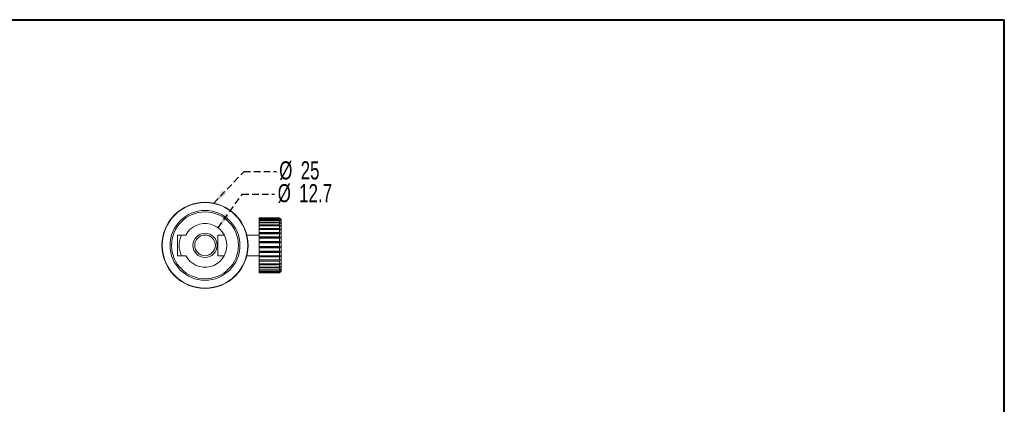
# Model space of a CAD drawing. Header units: millimetres. Extents: x 5 to 292, y 5 to 205.
# Tile 3 of 3: x 101 to 292, y 131 to 205. Entities that reach past the tile are written whole.
import ezdxf

# ---------------------------------------------------------------- set-up
doc = ezdxf.new("R2010")
doc.units = ezdxf.units.MM
doc.linetypes.add('HIDDEN', pattern=[1.905, 1.27, -0.635])
doc.layers.add('VM_VU04', color=7, linetype='HIDDEN')
doc.layers.add('模型', color=7, linetype='Continuous', lineweight=15)
doc.styles.add('SLDTEXTSTYLE0', font='TXT', dxfattribs={"width": 0.7})
doc.dimstyles.new('SLDDIMSTYLE1', dxfattribs={"dimtxt": 0, "dimasz": 3, "dimexe": 0, "dimexo": 0.0625, "dimgap": 0, "dimtad": 0, "dimtih": 1, "dimtoh": 1, "dimdec": 0, "dimrnd": 1e-09, "dimzin": 0, "dimdsep": 46, "dimtxsty": 'Standard', "dimsah": 1, "dimcen": 0.09, "dimadec": 0, "dimazin": 0, "dimtfac": 3, "dimtdec": 0, "dimtofl": 0, "dimtmove": 0, "dimatfit": 3, "dimfxl": 0, "dimfrac": 2, "dimtolj": 1, "dimtzin": 0, "dimarcsym": 0})

# ---------------------------------------------------------------- blocks, each defined once
blk = doc.blocks.new('SW_NOTE_0')
at = {"layer": 'VM_VU04', "color": 0, "char_height": 3.5, "attachment_point": 1, "style": 'SLDTEXTSTYLE0'}
for s, insert in [('%%c', (0.59, 1.92)), ('12.7', (4.74, 1.92))]:
    blk.add_mtext(s, dxfattribs=dict(at, insert=insert))
blk = doc.blocks.new('SW_NOTE_1')
at = {"layer": 'VM_VU04', "color": 0, "char_height": 3.5, "attachment_point": 1, "style": 'SLDTEXTSTYLE0'}
for s, insert in [('%%c', (0.55, 1.94)), ('25', (4.71, 1.94))]:
    blk.add_mtext(s, dxfattribs=dict(at, insert=insert))

msp = doc.modelspace()

# ---------------------------------------------------------------- linework, layer by layer
at = {"color": 7, "linetype": 'Continuous', "lineweight": 15}
for p, q in [((151.6124, 166.6339), (147.6791, 166.6339)), ((147.6791, 166.6339), (147.6791, 166.6304)), ((147.6791, 166.6304), (151.6124, 166.6304)), ((147.6791, 166.6141), (147.6791, 166.6304)), ((151.6124, 166.6141), (147.6791, 166.6141)), ((147.6791, 166.6141), (147.6791, 166.516)), ((147.6791, 166.516), (151.6124, 166.516)), ((147.6791, 166.4535), (147.6791, 166.516)), ((151.6124, 166.4535), (147.6791, 166.4535)), ((147.6791, 166.4535), (147.6791, 166.243)), ((147.6791, 166.243), (151.6124, 166.243)), ((147.6791, 166.1363), (147.6791, 166.243)), ((151.6124, 166.1363), (147.6791, 166.1363)), ((147.6791, 166.1363), (147.6791, 165.8199)), ((151.9457, 166.3006), (151.6124, 166.6339)), ((151.6124, 166.6304), (151.6124, 166.6339)), ((151.6124, 166.516), (151.6124, 166.6141)), ((151.6124, 166.6141), (151.8457, 166.391)), ((151.8457, 166.2595), (151.6124, 166.516)), ((151.6124, 166.243), (151.6124, 166.4535)), ((151.6124, 166.4535), (151.8457, 166.2595)), ((151.8457, 165.9773), (151.6124, 166.243)), ((151.6124, 165.8199), (151.6124, 166.1363)), ((151.6124, 166.1363), (151.8457, 165.9773)), ((151.9457, 166.3006), (151.9457, 156.3006)), ((147.6791, 165.8199), (151.6124, 165.8199)), ((147.6791, 165.6723), (147.6791, 165.8199)), ((151.6124, 165.6723), (147.6791, 165.6723)), ((147.6791, 165.6723), (147.6791, 165.2595)), ((147.6791, 165.2595), (151.6124, 165.2595)), ((147.6791, 165.0753), (147.6791, 165.2595)), ((151.6124, 165.0753), (147.6791, 165.0753)), ((147.6791, 165.0753), (147.6791, 164.5788)), ((147.6791, 164.5788), (151.6124, 164.5788)), ((147.6791, 164.3637), (147.6791, 164.5788)), ((151.6124, 164.3637), (147.6791, 164.3637)), ((147.6791, 164.3637), (147.6791, 163.7985)), ((151.8457, 165.5529), (151.6124, 165.8199)), ((151.6124, 165.2595), (151.6124, 165.6723)), ((151.8457, 164.9994), (151.6124, 165.2595)), ((151.6124, 164.5788), (151.6124, 165.0753)), ((151.6124, 165.0753), (151.8457, 164.9994)), ((151.8457, 164.3335), (151.6124, 164.5788)), ((151.6124, 163.7985), (151.6124, 164.3637)), ((151.6124, 164.3637), (151.8457, 164.3335)), ((133.4891, 163.3006), (131.8869, 163.3006)), ((131.8869, 163.3006), (131.8869, 159.3006)), ((140.9513, 163.3006), (139.6791, 163.3006)), ((139.6791, 163.3006), (139.6791, 162.1927)), ((139.6791, 162.1927), (139.6791, 159.3006)), ((147.6791, 163.3006), (145.31, 163.3006)), ((147.6791, 163.7985), (151.6124, 163.7985)), ((147.6791, 163.5754), (147.6791, 163.7985)), ((147.6791, 163.5754), (151.8457, 163.5754)), ((147.6791, 163.5591), (147.6791, 163.5754)), ((151.6124, 163.5591), (147.6791, 163.5591)), ((147.6791, 163.5591), (147.6791, 162.9423)), ((147.6791, 162.9423), (151.6124, 162.9423)), ((147.6791, 162.7483), (147.6791, 162.9423)), ((147.6791, 162.7483), (151.8457, 162.7483)), ((147.6791, 162.6858), (147.6791, 162.7483)), ((151.6124, 162.6858), (147.6791, 162.6858)), ((147.6791, 162.6858), (147.6791, 162.0362)), ((151.8457, 163.5754), (151.6124, 163.7985)), ((151.6124, 163.5591), (151.8457, 163.5754)), ((151.6124, 162.9423), (151.6124, 163.5591)), ((151.8457, 162.7483), (151.6124, 162.9423)), ((151.6124, 162.6858), (151.8457, 162.7483)), ((151.6124, 162.0362), (151.6124, 162.6858)), ((147.6791, 162.0362), (151.6124, 162.0362)), ((147.6791, 161.8771), (147.6791, 162.0362)), ((147.6791, 161.8771), (151.8457, 161.8771)), ((147.6791, 161.7704), (147.6791, 161.8771)), ((151.6124, 161.7704), (147.6791, 161.7704)), ((147.6791, 161.7704), (147.6791, 161.1077)), ((147.6791, 161.1077), (151.6124, 161.1077)), ((147.6791, 160.9884), (147.6791, 161.1077)), ((147.6791, 160.9884), (151.8457, 160.9884)), ((147.6791, 160.8407), (147.6791, 160.9884)), ((151.6124, 160.8407), (147.6791, 160.8407)), ((147.6791, 160.8407), (147.6791, 160.1851)), ((147.6791, 160.1851), (151.6124, 160.1851)), ((147.6791, 160.1092), (147.6791, 160.1851)), ((151.8457, 161.8771), (151.6124, 162.0362)), ((151.6124, 161.7704), (151.8457, 161.8771)), ((151.6124, 161.1077), (151.6124, 161.7704)), ((151.6124, 160.8407), (151.8457, 160.9884)), ((151.6124, 160.1851), (151.6124, 160.8407)), ((151.8457, 160.1092), (151.6124, 160.1851)), ((131.8869, 159.3006), (133.4891, 159.3006)), ((139.6791, 159.3006), (140.9513, 159.3006)), ((145.31, 159.3006), (147.6791, 159.3006)), ((147.6791, 160.1092), (151.8457, 160.1092)), ((147.6791, 159.925), (147.6791, 160.1092)), ((151.6124, 159.925), (147.6791, 159.925)), ((147.6791, 159.925), (147.6791, 159.2964)), ((147.6791, 159.2964), (151.6124, 159.2964)), ((147.6791, 159.2662), (147.6791, 159.2964)), ((147.6791, 159.2662), (151.8457, 159.2662)), ((147.6791, 159.0511), (147.6791, 159.2662)), ((151.6124, 159.0511), (147.6791, 159.0511)), ((147.6791, 159.0511), (147.6791, 158.4686)), ((147.6791, 158.4686), (151.6124, 158.4686)), ((147.6791, 158.2456), (147.6791, 158.4686)), ((151.6124, 159.925), (151.8457, 160.1092)), ((151.6124, 159.2964), (151.6124, 159.925)), ((151.8457, 159.2662), (151.6124, 159.2964)), ((151.6124, 159.0511), (151.8457, 159.2662)), ((151.6124, 158.4686), (151.6124, 159.0511)), ((151.8457, 158.485), (151.6124, 158.4686)), ((151.6124, 158.2456), (147.6791, 158.2456)), ((147.6791, 158.2456), (147.6791, 157.7269)), ((147.6791, 157.7269), (151.6124, 157.7269)), ((147.6791, 157.5329), (147.6791, 157.7269)), ((151.6124, 157.5329), (147.6791, 157.5329)), ((147.6791, 157.5329), (147.6791, 157.0937)), ((147.6791, 157.0937), (151.6124, 157.0937)), ((147.6791, 156.9346), (147.6791, 157.0937)), ((151.6124, 156.9346), (147.6791, 156.9346)), ((147.6791, 156.9346), (147.6791, 156.5884)), ((147.6791, 156.5884), (151.6124, 156.5884)), ((147.6791, 156.4691), (147.6791, 156.5884)), ((151.6124, 156.4691), (147.6791, 156.4691)), ((147.6791, 156.4691), (147.6791, 156.2262)), ((151.6124, 157.7269), (151.6124, 158.2456)), ((151.6124, 157.5329), (151.8457, 157.7894)), ((151.8457, 157.7894), (151.6124, 157.7269)), ((151.6124, 157.0937), (151.6124, 157.5329)), ((151.8457, 157.2004), (151.6124, 157.0937)), ((151.6124, 156.9346), (151.8457, 157.2004)), ((151.6124, 156.5884), (151.6124, 156.9346)), ((151.6124, 156.4691), (151.8457, 156.736)), ((151.8457, 156.736), (151.6124, 156.5884)), ((151.6124, 156.2262), (151.6124, 156.4691)), ((151.6124, 156.1503), (151.8457, 156.4104)), ((151.8457, 156.4104), (151.6124, 156.2262)), ((147.6791, 156.2262), (151.6124, 156.2262)), ((147.6791, 156.1503), (147.6791, 156.2262)), ((151.6124, 156.1503), (147.6791, 156.1503)), ((147.6791, 156.1503), (147.6791, 156.0182)), ((147.6791, 156.0182), (151.6124, 156.0182)), ((147.6791, 155.988), (147.6791, 156.0182)), ((151.6124, 155.988), (147.6791, 155.988)), ((147.6791, 155.988), (147.6791, 155.9672)), ((147.6791, 155.9672), (151.6124, 155.9672)), ((151.6124, 155.9672), (151.9457, 156.3006)), ((151.6124, 155.988), (151.8457, 156.2333)), ((151.8457, 156.2333), (151.6124, 156.0182)), ((151.6124, 156.0182), (151.6124, 156.1503)), ((151.6124, 155.9672), (151.6124, 155.988))]:
    msp.add_line(p, q, dxfattribs=at)
for radius in [8.3333, 8.2914, 6.7619, 6.4705, 2.3333, 2]:
    msp.add_circle((137.2202, 161.3006), radius, dxfattribs=at)
for radius, start, end in [(4.2333, 208.192861, 151.807139), (5, 156.421822, 203.578178)]:
    msp.add_arc((137.2202, 161.3006), radius, start, end, dxfattribs=at)
for points, knots in [([(151.8457, 166.391), (151.7766, 166.4622), (151.699, 166.5422), (151.6209, 166.6218), (151.6124, 166.6304)], [0, 0, 0, 0, 0.89101528, 1, 1, 1, 1]), ([(151.6124, 165.6723), (151.6784, 165.6387), (151.7563, 165.599), (151.8338, 165.5591), (151.8457, 165.5529)], [0, 0, 0, 0, 0.84636439, 1, 1, 1, 1]), ([(151.8457, 160.9884), (151.8338, 160.9945), (151.7563, 161.0344), (151.6784, 161.0741), (151.6124, 161.1077)], [0, 0, 0, 0, 0.15363561, 1, 1, 1, 1]), ([(151.6124, 158.2456), (151.6784, 158.313), (151.7563, 158.3927), (151.8338, 158.4727), (151.8457, 158.485)], [0, 0, 0, 0, 0.84636439, 1, 1, 1, 1])]:
    msp.add_open_spline(points, degree=3, knots=knots, dxfattribs=at)
at = {"layer": '模型', "lineweight": 40}
msp.add_line((5, 205), (292, 205), dxfattribs=at)
at = {"layer": '模型', "linetype": 'Continuous', "lineweight": 40}
msp.add_line((292, 5), (292, 205), dxfattribs=at)

# ---------------------------------------------------------------- block references
at = {"layer": 'VM_VU04'}
for name, p in [('SW_NOTE_1', (151.0368, 175.6312)), ('SW_NOTE_0', (150.7075, 171.2404))]:
    msp.add_blockref(name, p, dxfattribs=at)

# ---------------------------------------------------------------- leaders
for points in [[(138.887, 169.4227), (144.7868, 175.6312), (151.0368, 175.6312)], [(139.748, 164.6964), (144.4575, 171.2404), (150.7075, 171.2404)]]:
    msp.add_leader(points, dimstyle='SLDDIMSTYLE1', dxfattribs=at)

doc.saveas('drawing.dxf')
